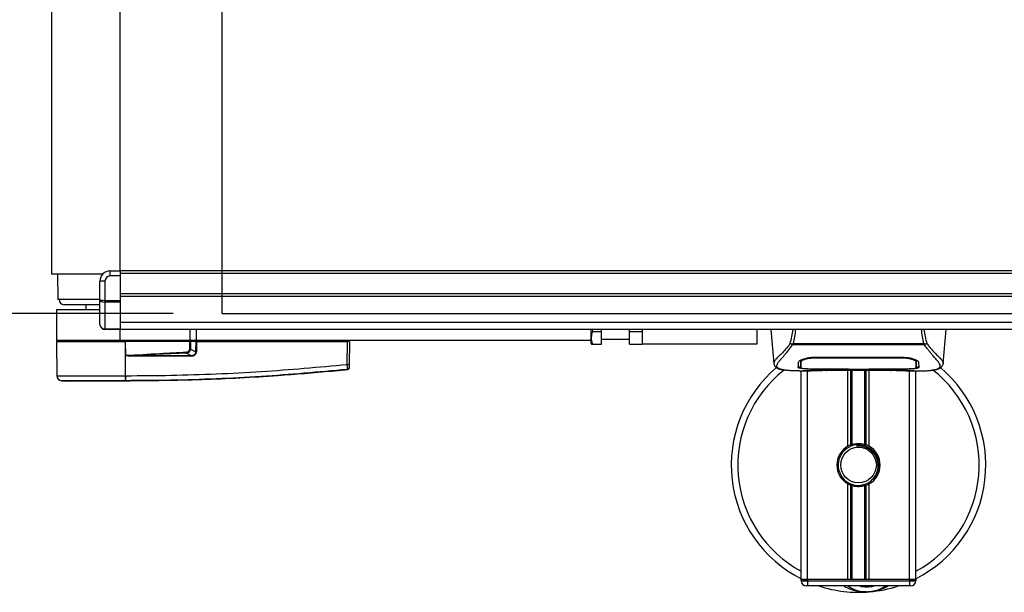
# Model space of a CAD drawing. Header units: millimetres. Extents: x 0 to 420, y 0 to 297.
# Tile 3 of 81: x 55 to 95, y 81 to 105. Entities that reach past the tile are written whole.
import ezdxf

# ---------------------------------------------------------------- set-up
doc = ezdxf.new("R2010")
doc.units = ezdxf.units.MM
doc.layers.add('QUOTE', color=174, linetype='Continuous')
doc.styles.add('SLDTEXTSTYLE3', font='TXT', dxfattribs={"width": 0.75})
doc.dimstyles.new('SLDDIMSTYLE0', dxfattribs={"dimtxt": 3, "dimasz": 3, "dimexe": 0, "dimexo": 0.0625, "dimgap": 0.75, "dimtad": 1, "dimlfac": 9.583032, "dimrnd": 1e-09, "dimzin": 12, "dimdsep": 46, "dimtxsty": 'SLDTEXTSTYLE3', "dimsah": 1, "dimcen": 0.09, "dimadec": 0, "dimazin": 3, "dimtfac": 1, "dimtdec": 3, "dimtofl": 0, "dimtmove": 0, "dimatfit": 3, "dimfxl": 0, "dimfrac": 2, "dimtolj": 1, "dimtzin": 12, "dimarcsym": 0})

# ---------------------------------------------------------------- blocks, each defined once
blk = doc.blocks.new('_D_3')
at = {"layer": 'QUOTE'}
for p, q in [((60.885, 116.741), (44.21, 116.741)), ((46.21, 92.636), (46.21, 116.741)), ((60.885, 92.636), (44.21, 92.636))]:
    blk.add_line(p, q, dxfattribs=at)
for points in [[(46.21, 116.741), (45.71, 113.741), (46.71, 113.741)], [(46.21, 92.636), (46.71, 95.636), (45.71, 95.636)]]:
    blk.add_solid(points, dxfattribs=at)
at = {"layer": 'QUOTE', "insert": (42.343, 101.364), "char_height": 3, "attachment_point": 1, "rotation": 90, "style": 'SLDTEXTSTYLE3'}
blk.add_mtext('231', dxfattribs=at)

msp = doc.modelspace()

# ---------------------------------------------------------------- linework, layer by layer
at = {"color": 7, "linetype": 'Continuous'}
for q in [(62.8845, 116.7414), (211.0631, 92.6363)]:
    msp.add_line((62.8845, 92.6363), q, dxfattribs=at)
at = {"color": 7, "linetype": 'Continuous', "lineweight": 25}
for p, q in [((55.893, 115.124), (55.893, 94.2538)), ((58.7105, 94.3883), (58.7105, 114.9894)), ((57.9861, 94.2538), (55.893, 94.2538)), ((56.1444, 94.2538), (56.1539, 93.2102)), ((58.2931, 94.1796), (58.2931, 94.3883)), ((58.2931, 94.3883), (58.7105, 94.3883)), ((58.7105, 94.1796), (58.2931, 94.1796)), ((215.2371, 94.3883), (58.7105, 94.3883)), ((58.7105, 94.3883), (58.7105, 94.284)), ((215.2371, 94.284), (58.7105, 94.284)), ((58.7105, 94.284), (58.7105, 93.4492)), ((58.7105, 94.1796), (58.7105, 93.1793)), ((58.0844, 93.9709), (57.8756, 93.9709)), ((57.8756, 93.2226), (57.8756, 93.9709)), ((58.0844, 93.9709), (58.0844, 93.1793)), ((215.2371, 93.4492), (58.7105, 93.4492)), ((215.2371, 93.3448), (58.7105, 93.3448)), ((57.8756, 93.2102), (56.1539, 93.2102)), ((57.8756, 93.0015), (56.4147, 93.0015)), ((57.3017, 93.0015), (57.3017, 92.7928)), ((57.8756, 92.197), (57.8756, 93.2226)), ((58.0844, 93.1793), (58.7105, 93.1793)), ((58.0844, 93.1056), (58.0844, 93.1793)), ((58.7105, 93.1056), (58.0844, 93.1056)), ((58.0844, 93.1056), (58.0844, 92.0188)), ((58.7105, 93.1793), (58.7105, 93.1056)), ((58.7105, 93.1056), (58.7105, 92.0188)), ((56.1017, 92.7928), (56.1017, 91.5406)), ((57.8652, 92.7928), (56.1017, 92.7928)), ((215.2371, 92.274), (58.7105, 92.274)), ((58.0844, 92.0188), (58.7105, 92.0188)), ((58.0844, 91.9883), (58.0844, 92.0188)), ((58.7105, 91.9883), (58.0844, 91.9883)), ((58.7105, 92.0188), (58.7105, 91.9883)), ((97.2311, 91.9883), (58.7105, 91.9883)), ((58.7105, 91.5406), (58.7105, 91.9883)), ((61.5801, 91.5406), (61.5801, 91.9883)), ((61.841, 91.5406), (61.841, 91.9883)), ((78.0154, 91.5406), (78.0154, 91.9883)), ((78.076, 91.9059), (78.0623, 91.9883)), ((78.076, 91.9059), (78.4328, 91.9059)), ((78.4328, 91.9059), (78.4328, 91.9883)), ((78.4328, 91.3841), (78.4328, 91.9059)), ((79.5807, 91.9059), (79.5807, 91.9883)), ((79.5807, 91.9059), (80.1024, 91.9059)), ((79.5807, 91.3841), (79.5807, 91.9059)), ((80.1024, 91.9883), (80.1024, 91.3841)), ((84.7982, 91.9883), (84.7982, 91.3841)), ((85.3767, 91.9883), (85.4986, 90.5949)), ((92.446, 90.5949), (92.5679, 91.9883)), ((58.7105, 91.5406), (56.1017, 91.5406)), ((56.1021, 91.4885), (56.1143, 90.0911)), ((56.1021, 91.4885), (58.9296, 91.4885)), ((56.1539, 91.5406), (56.1529, 91.4885)), ((61.5801, 91.5406), (58.7105, 91.5406)), ((58.9275, 91.4885), (58.9274, 91.5406)), ((58.9286, 90.091), (58.9296, 91.4885)), ((58.9296, 91.4885), (58.9301, 91.4885)), ((58.9351, 90.9148), (58.9301, 91.4885)), ((61.5753, 91.4885), (58.9301, 91.4885)), ((61.5589, 91.4885), (61.5586, 91.5406)), ((61.841, 91.5406), (61.5801, 91.5406)), ((61.8159, 91.4885), (61.5833, 91.4885)), ((61.7799, 91.4885), (61.7792, 91.5406)), ((61.8143, 91.0672), (61.8159, 91.4885)), ((61.8159, 91.4885), (61.8354, 91.4885)), ((61.8313, 91.4885), (61.8313, 91.5406)), ((61.8354, 91.4885), (61.8338, 91.0672)), ((61.8354, 91.4885), (68.0251, 91.4885)), ((78.0154, 91.5406), (61.841, 91.5406)), ((68.017, 90.5541), (68.0251, 91.4885)), ((68.0213, 91.4885), (68.0212, 91.5406)), ((68.1016, 91.4885), (68.0251, 91.4885)), ((68.0508, 91.4885), (68.0499, 91.5406)), ((68.1016, 91.4885), (68.0934, 90.5541)), ((78.0154, 91.4083), (78.0154, 91.5406)), ((78.0154, 91.4083), (78.0294, 91.3841)), ((78.076, 91.3841), (78.4328, 91.3841)), ((78.4328, 91.5928), (79.5807, 91.5928)), ((79.5807, 91.3841), (80.1024, 91.3841)), ((84.7982, 91.3841), (80.1024, 91.3841)), ((86.2615, 91.3563), (86.2516, 91.3829)), ((91.6817, 91.3563), (86.2615, 91.3563)), ((86.289, 91.4147), (91.6557, 91.4147)), ((91.6932, 91.3833), (91.6817, 91.3563)), ((58.9352, 90.909), (58.9351, 90.9148)), ((61.6047, 90.8965), (59.1559, 90.8965)), ((59.1572, 90.9234), (61.606, 90.9234)), ((61.606, 90.9234), (61.4226, 91.0188)), ((61.5942, 91.1817), (61.8143, 91.0672)), ((87.1461, 90.8491), (90.7984, 90.8491)), ((90.8103, 90.8088), (90.8113, 90.8482)), ((85.4984, 90.599), (85.5004, 90.595)), ((86.6052, 90.672), (86.6057, 90.5977)), ((86.6057, 90.5977), (86.6068, 90.4204)), ((86.6108, 90.6465), (86.609, 90.7175)), ((87.1474, 90.8089), (87.1471, 90.8089)), ((91.3388, 90.5945), (91.3389, 90.6082)), ((92.4462, 90.599), (92.4441, 90.595)), ((58.9286, 90.091), (58.9455, 90.091)), ((68.0172, 90.333), (68.0173, 90.333)), ((86.549, 90.2884), (87.0274, 90.2884)), ((86.6244, 81.7316), (86.6244, 90.2884)), ((86.7299, 90.2949), (86.7494, 90.297)), ((86.8853, 81.7316), (86.8853, 90.2884)), ((87.1461, 90.3715), (87.1461, 90.3632)), ((88.5027, 90.3632), (87.1461, 90.3632)), ((87.4065, 90.3167), (90.5381, 90.3167)), ((87.4066, 90.3167), (90.538, 90.3167)), ((88.5027, 90.3632), (88.5027, 90.3717)), ((88.5027, 90.3442), (88.5027, 90.3632)), ((89.4419, 90.3442), (88.5027, 90.3442)), ((88.5392, 87.2015), (88.5392, 90.3167)), ((88.555, 90.3717), (88.555, 90.3518)), ((88.555, 90.3518), (88.555, 90.3717)), ((88.555, 90.3518), (89.3898, 90.3518)), ((88.6523, 87.2547), (88.6523, 90.3167)), ((88.7122, 87.2754), (88.7122, 90.3167)), ((89.2323, 87.2754), (89.2323, 90.3167)), ((89.2922, 87.2547), (89.2922, 90.3167)), ((89.3898, 90.3717), (90.8156, 90.3715)), ((89.3898, 90.3717), (89.3898, 90.3518)), ((89.4053, 87.2015), (89.4053, 90.3167)), ((89.4419, 90.3632), (89.4419, 90.3717)), ((89.4419, 90.3442), (89.4419, 90.3632)), ((90.7984, 90.3632), (89.4419, 90.3632)), ((90.7984, 90.3715), (90.7984, 90.3632)), ((90.908, 90.2884), (91.3952, 90.2884)), ((91.0593, 81.7316), (91.0593, 90.2884)), ((91.3202, 81.7316), (91.3202, 90.2884)), ((56.3009, 89.8854), (56.4824, 89.871)), ((58.9284, 89.871), (58.9283, 89.871)), ((88.8999, 87.2591), (88.9056, 87.1932)), ((88.5392, 81.7316), (88.5392, 85.6533)), ((88.6523, 81.7316), (88.6523, 85.6002)), ((88.7122, 81.7316), (88.7122, 85.5794)), ((89.2323, 81.7316), (89.2323, 85.5794)), ((89.2922, 81.7316), (89.2922, 85.6002)), ((89.4053, 81.7316), (89.4053, 85.6533)), ((86.6244, 81.6795), (86.6244, 81.7316)), ((86.6244, 81.7316), (86.8853, 81.7316)), ((86.8853, 81.7316), (86.6244, 81.7316)), ((86.6244, 81.6795), (86.8853, 81.6795)), ((91.0593, 81.7316), (86.8853, 81.7316)), ((86.8853, 81.7316), (86.8853, 81.6795)), ((88.5392, 81.7316), (86.8853, 81.7316)), ((86.8853, 81.6795), (91.0593, 81.6795)), ((86.8853, 81.6795), (86.8853, 81.4707)), ((91.0593, 81.7316), (89.4053, 81.7316)), ((91.0593, 81.6795), (91.0593, 81.7316)), ((91.0593, 81.7316), (91.3202, 81.7316)), ((91.3202, 81.7316), (91.0593, 81.7316)), ((91.0593, 81.6795), (91.3202, 81.6795)), ((91.0593, 81.6795), (91.0593, 81.4707)), ((91.3202, 81.7316), (91.3202, 81.6795)), ((86.8853, 81.4707), (86.8331, 81.4707)), ((91.0593, 81.4707), (86.8853, 81.4707)), ((91.1115, 81.4707), (91.0593, 81.4707))]:
    msp.add_line(p, q, dxfattribs=at)
at = {"color": 7, "linetype": 'Continuous', "lineweight": 25, "flags": 128}
for points in [[(59.1572, 90.9234), (59.0328, 90.9186), (58.9351, 90.9148)], [(87.1343, 90.8088), (87.1461, 90.8089), (87.1471, 90.8089)], [(87.1289, 90.3715), (87.8189, 90.3716), (88.555, 90.3717)]]:
    msp.add_lwpolyline(points, dxfattribs=at)
at = {"color": 7, "linetype": 'Continuous', "lineweight": 25}
msp.add_circle((88.9723, 86.4274), 0.7305, dxfattribs=at)
for centre, radius, start, end in [((58.2931, 93.9709), 0.4174, 90, 180), ((58.2931, 93.9709), 0.2087, 90, 180), ((56.4147, 93.2102), 0.2087, 180, 270), ((58.0844, 92.197), 0.2087, 180, 270), ((59.372, 90.8993), 0.2162, 173.58566, 180.74759), ((133.4968, 94.5022), 72.1583, 182.731259, 182.766996), ((61.8209, 90.8993), 0.2162, 173.58566, 180.74759), ((61.824, 88.4094), 2.6578, 89.78976, 90.21024), ((68.0552, 92.8643), 2.3105, 269.0519, 270.9481), ((68.0092, 90.4318), 0.0832, 276.10419, 359.38414), ((88.9723, 86.4274), 5.2176, 130.04684, 243.25632), ((88.9723, 86.4274), 5.2176, 296.74368, 49.98477), ((56.323, 90.0929), 0.2087, 180.50001, 263.92313), ((58.1446, 90.0475), 0.7852, 348.08174, 3.18007), ((58.1616, 90.0469), 0.7851, 348.12017, 3.21901), ((88.9723, 86.4274), 4.9486, 128.04707, 241.67591), ((88.9723, 86.4274), 4.9486, 298.32409, 52.13734), ((54.6965, 90.3679), 4.2609, 353.30319, 353.49661), ((88.9723, 86.4274), 0.887, 119.22466, 240.77534), ((88.9723, 86.4274), 0.8348, 94.97424, 274.97424), ((88.9723, 86.4274), 0.887, 111.14341, 119.22466), ((88.9723, 86.4274), 0.887, 60.77534, 68.85659), ((88.9723, 86.4274), 0.887, 299.22466, 60.77534), ((88.9723, 86.4274), 0.887, 240.77534, 248.85659), ((88.9723, 86.4274), 0.887, 291.14341, 299.22466), ((86.8331, 81.6795), 0.2087, 180, 270), ((91.1115, 81.6795), 0.2087, 270, 0), ((88.9723, 86.4274), 5.2176, 251.80513, 274.97424), ((89.3071, 82.581), 1.3566, 234.9261, 305.0739), ((89.3071, 82.581), 1.1479, 255.28779, 284.71221), ((88.9723, 86.4274), 5.2176, 274.97424, 288.19487)]:
    msp.add_arc(centre, radius, start, end, dxfattribs=at)
for centre, major_axis, ratio, start_param, end_param in [((58.0844, 93.2226), (0.2087, 0), 0.2071068, 3.1415927, 4.712389), ((58.0844, 93.2226), (0.2087, 0), 0.5606602, 3.1415927, 4.712389), ((58.0844, 92.197), (0.2087, 0), 0.8535534, 3.1415927, 4.712389), ((61.3361, 91.2405), (0.2087, -0.1103), 0.6630178, 5.4406432, 6.6175301), ((61.3361, 91.2409), (0.2391, -0.1272), 0.7705823, 5.4427315, 6.6196183), ((61.4635, 91.1736), (0.3548, -0.1745), 0.6067254, 5.3935984, 6.5704852), ((61.4661, 91.1733), (0.3357, -0.1662), 0.5569608, 5.3948111, 6.5716979)]:
    msp.add_ellipse(centre, major_axis=major_axis, ratio=ratio, start_param=start_param, end_param=end_param, dxfattribs=at)
for points, knots in [([(78.076, 91.3841), (78.0517, 91.4773), (78.0062, 91.6517), (78.0538, 91.8251), (78.076, 91.9059)], [0, 0, 0, 0, 0.5347163, 1, 1, 1, 1]), ([(86.17, 91.4103), (86.1964, 91.5043), (86.2484, 91.6895), (86.2804, 91.8896), (86.2961, 91.9883)], [0, 0, 0, 0, 0.507285, 1, 1, 1, 1]), ([(86.389, 91.9883), (86.378, 91.8886), (86.3561, 91.6907), (86.3113, 91.5063), (86.289, 91.4147)], [0, 0, 0, 0, 0.5034506, 1, 1, 1, 1]), ([(91.6557, 91.4147), (91.6348, 91.5073), (91.5931, 91.6921), (91.5616, 91.8869), (91.5571, 91.9878), (91.5571, 91.9883)], [0, 0, 0, 0, 0.4999246, 0.9977533, 1, 1, 1, 1]), ([(91.6473, 91.9883), (91.6629, 91.89), (91.6948, 91.6895), (91.7476, 91.5046), (91.7745, 91.4103)], [0, 0, 0, 0, 0.4902557, 1, 1, 1, 1]), ([(61.5573, 91.1817), (61.5589, 91.239), (61.5617, 91.3414), (61.5711, 91.4435), (61.5753, 91.4885)], [0, 0, 0, 0, 0.55939227, 1, 1, 1, 1]), ([(61.5833, 91.4885), (61.5826, 91.4885), (61.5809, 91.4885), (61.578, 91.4885), (61.576, 91.4885), (61.5753, 91.4885)], [0, 0, 0, 0, 0.3193957, 0.7481913, 1, 1, 1, 1]), ([(61.5833, 91.4885), (61.5866, 91.4312), (61.5926, 91.3292), (61.5937, 91.2267), (61.5942, 91.1817)], [0, 0, 0, 0, 0.560586, 1, 1, 1, 1]), ([(78.039, 91.3841), (78.036, 91.3841), (78.0246, 91.3841), (78.0541, 91.3841), (78.076, 91.3841)], [0, 0, 0, 0, 0.2580171, 1, 1, 1, 1]), ([(86.1699, 91.4104), (86.1387, 91.369), (86.0443, 91.2436), (85.8888, 91.0709), (85.7264, 90.907), (85.6026, 90.7847), (85.5139, 90.6777), (85.504, 90.6276), (85.4984, 90.599)], [0, 0, 0, 0, 0.0842305, 0.25507317, 0.42671503, 0.59795609, 0.7705982, 1, 1, 1, 1]), ([(85.8664, 90.334), (85.8567, 90.336), (85.8361, 90.3404), (85.8067, 90.3478), (85.7785, 90.356), (85.7318, 90.3719), (85.677, 90.3985), (85.6302, 90.4448), (85.6175, 90.5036), (85.6428, 90.5803), (85.7134, 90.679), (85.8273, 90.8077), (85.9817, 90.9801), (86.1172, 91.1489), (86.2113, 91.2805), (86.2451, 91.3316), (86.2615, 91.3563)], [0, 0, 0, 0, 0.0296941, 0.0630559, 0.0949277, 0.1253152, 0.2320581, 0.329603, 0.4332765, 0.5320247, 0.6307679, 0.7350702, 0.8379322, 0.9413758, 0.9716506, 1, 1, 1, 1]), ([(86.2515, 91.3829), (86.2508, 91.383), (86.2397, 91.3841), (86.2187, 91.3884), (86.1911, 91.3983), (86.177, 91.4063), (86.17, 91.4103)], [0, 0, 0, 0, 0.0200108, 0.3469957, 0.676674, 1, 1, 1, 1]), ([(86.2513, 91.3832), (86.2633, 91.3935), (86.2756, 91.4041), (86.2887, 91.4145), (86.289, 91.4147)], [0, 0, 0, 0, 0.9812431, 1, 1, 1, 1]), ([(91.6557, 91.4147), (91.656, 91.4145), (91.6696, 91.4048), (91.6815, 91.3939), (91.6932, 91.3833)], [0, 0, 0, 0, 0.0189016, 1, 1, 1, 1]), ([(92.0705, 90.3328), (92.0909, 90.337), (92.1346, 90.346), (92.2129, 90.3705), (92.2904, 90.411), (92.3315, 90.4807), (92.3125, 90.5571), (92.2674, 90.6285), (92.2271, 90.681), (92.1753, 90.7424), (92.114, 90.8112), (92.0416, 90.8917), (91.9615, 90.9841), (91.8744, 91.0916), (91.7801, 91.2126), (91.7162, 91.306), (91.6817, 91.3563)], [0, 0, 0, 0, 0.0615701, 0.1315117, 0.2707194, 0.403375, 0.5351063, 0.583281, 0.633159, 0.684429, 0.7367584, 0.7838478, 0.8389322, 0.8915733, 0.9416873, 1, 1, 1, 1]), ([(91.7745, 91.4103), (91.7675, 91.4063), (91.7534, 91.3983), (91.7259, 91.3884), (91.7049, 91.3842), (91.6938, 91.383), (91.6932, 91.3829)], [0, 0, 0, 0, 0.3236146, 0.6535901, 0.9808697, 1, 1, 1, 1]), ([(91.7746, 91.4105), (91.8058, 91.369), (91.9002, 91.2436), (92.0558, 91.0709), (92.2181, 90.907), (92.342, 90.7847), (92.4306, 90.6777), (92.4405, 90.6276), (92.4462, 90.599)], [0, 0, 0, 0, 0.0842472, 0.2550867, 0.4267255, 0.5979634, 0.7706024, 1, 1, 1, 1]), ([(58.9351, 90.9148), (59.3989, 90.9458), (60.227, 91.0011), (61.0558, 91.0446), (61.4204, 91.0638)], [0, 0, 0, 0, 0.5600269, 1, 1, 1, 1]), ([(59.1559, 90.8965), (59.1345, 90.8967), (59.0714, 90.8973), (58.9971, 90.8971), (58.9455, 90.907), (58.9352, 90.909)], [0, 0, 0, 0, 0.2892673, 0.8568296, 1, 1, 1, 1]), ([(61.4226, 91.0188), (60.9998, 90.9997), (60.2447, 90.9656), (59.4895, 90.9363), (59.1572, 90.9234)], [0, 0, 0, 0, 0.5599741, 1, 1, 1, 1]), ([(61.5942, 91.1817), (61.588, 91.1816), (61.5771, 91.1816), (61.5633, 91.1816), (61.5573, 91.1817)], [0, 0, 0, 0, 0.56, 1, 1, 1, 1]), ([(86.5096, 90.6379), (86.5177, 90.6578), (86.5338, 90.6977), (86.6519, 90.7625), (86.8237, 90.8176), (87.0016, 90.8459), (87.1109, 90.8483), (87.1461, 90.8491)], [0, 0, 0, 0, 0.2254673, 0.4508536, 0.6773692, 0.8959117, 1, 1, 1, 1]), ([(87.1327, 90.8691), (87.1328, 90.8686), (87.1333, 90.8485), (87.1338, 90.8284), (87.1343, 90.8088)], [0, 0, 0, 0, 0.0234279, 1, 1, 1, 1]), ([(90.8103, 90.8088), (90.8063, 90.8088), (90.3888, 90.8101), (89.1678, 90.8086), (87.9508, 90.8088), (87.1474, 90.8089)], [0, 0, 0, 0, 0.0032392, 0.3420114, 1, 1, 1, 1]), ([(90.7984, 90.8491), (90.8662, 90.8463), (91.0015, 90.8406), (91.1839, 90.7998), (91.3295, 90.7452), (91.419, 90.6874), (91.4301, 90.653), (91.435, 90.6379)], [0, 0, 0, 0, 0.1991311, 0.3979316, 0.6058895, 0.8273797, 1, 1, 1, 1]), ([(58.9455, 90.091), (59.5623, 90.0949), (60.7957, 90.1025), (62.6454, 90.1629), (65.0548, 90.284), (66.8432, 90.4471), (68.017, 90.5541)], [0, 0, 0, 0, 0.2036202, 0.4072406, 0.6109477, 1, 1, 1, 1]), ([(68.018, 90.349), (68.0186, 90.3536), (68.0198, 90.3628), (68.0202, 90.4044), (68.0196, 90.4611), (68.0183, 90.5144), (68.0173, 90.5458), (68.017, 90.5541)], [0, 0, 0, 0, 0.2296881, 0.4595969, 0.6887793, 0.9180889, 1, 1, 1, 1]), ([(68.0922, 90.4153), (68.0921, 90.4124), (68.0916, 90.4), (68.0852, 90.3786), (68.0684, 90.3555), (68.045, 90.3386), (68.0265, 90.3349), (68.0173, 90.333)], [0, 0, 0, 0, 0.0716067, 0.3068114, 0.5378745, 0.7689372, 1, 1, 1, 1]), ([(68.0924, 90.4309), (68.0923, 90.4248), (68.0922, 90.4167), (68.0922, 90.4156), (68.0922, 90.4153)], [0, 0, 0, 0, 0.7365741, 1, 1, 1, 1]), ([(68.0934, 90.5541), (68.0934, 90.5491), (68.0932, 90.5302), (68.093, 90.4981), (68.0927, 90.464), (68.0924, 90.439), (68.0924, 90.4336), (68.0924, 90.4309)], [0, 0, 0, 0, 0.0821077, 0.3116546, 0.5407071, 0.7703697, 1, 1, 1, 1]), ([(85.4986, 90.5943), (85.5012, 90.5789), (85.5055, 90.5522), (85.5174, 90.524), (85.5289, 90.5033), (85.5324, 90.4975), (85.5351, 90.4931), (85.5364, 90.4911), (85.5374, 90.4897), (85.5382, 90.4883), (85.5394, 90.4866), (85.5433, 90.4813), (85.5448, 90.4801), (85.5483, 90.4771), (85.5508, 90.4752), (85.5532, 90.4733), (85.5542, 90.4725), (85.555, 90.4718), (85.5556, 90.4712), (85.5563, 90.4707), (85.5572, 90.4698), (85.5588, 90.4684), (85.5609, 90.4665), (85.5658, 90.4618), (85.5727, 90.4548), (85.5836, 90.4442), (85.5987, 90.4309), (85.6203, 90.4146), (85.6512, 90.3961), (85.702, 90.3731), (85.7602, 90.353), (85.8103, 90.3435), (85.8276, 90.3402)], [0, 0, 0, 0, 0.1089515, 0.188364, 0.2001573, 0.2079786, 0.2104569, 0.211429, 0.2123171, 0.2132332, 0.2142876, 0.2170951, 0.237184, 0.2493495, 0.2561629, 0.2574491, 0.2584675, 0.2589186, 0.2593681, 0.2598525, 0.2604052, 0.2618126, 0.2649232, 0.2694802, 0.2901573, 0.3257637, 0.3793104, 0.4537257, 0.5518018, 0.6762631, 0.8881219, 1, 1, 1, 1]), ([(86.5039, 90.4216), (86.5043, 90.434), (86.5051, 90.4652), (86.5068, 90.5298), (86.5086, 90.6018), (86.5096, 90.6379)], [0, 0, 0, 0, 0.249392, 0.6241438, 1, 1, 1, 1]), ([(87.1461, 90.3632), (87.0741, 90.3637), (86.93, 90.3647), (86.7379, 90.373), (86.5927, 90.3864), (86.5148, 90.4033), (86.5071, 90.4163), (86.5039, 90.4216)], [0, 0, 0, 0, 0.2134118, 0.4268173, 0.6404853, 0.8545743, 1, 1, 1, 1]), ([(86.5044, 90.4741), (86.5078, 90.466), (86.5123, 90.4553), (86.5632, 90.4478), (86.5762, 90.4459)], [0, 0, 0, 0, 0.7429698, 1, 1, 1, 1]), ([(86.6611, 90.7609), (86.6439, 90.751), (86.603, 90.7274), (86.5985, 90.7048), (86.5959, 90.6917)], [0, 0, 0, 0, 0.419009, 1, 1, 1, 1]), ([(86.6046, 90.7294), (86.6048, 90.7124), (86.6053, 90.6706), (86.6055, 90.6315), (86.6056, 90.6083)], [0, 0, 0, 0, 0.40550496, 1, 1, 1, 1]), ([(86.6057, 90.5977), (86.6058, 90.595), (86.6059, 90.5657), (86.6063, 90.5066), (86.6066, 90.4502), (86.6068, 90.4205)], [0, 0, 0, 0, 0.0448044, 0.4976401, 1, 1, 1, 1]), ([(86.6068, 90.4205), (86.6068, 90.4209), (86.6072, 90.4431), (86.6079, 90.4841), (86.6092, 90.5596), (86.6102, 90.6124), (86.6107, 90.6437), (86.6108, 90.6465)], [0, 0, 0, 0, 0.0075194, 0.4566651, 0.7153557, 0.9745252, 1, 1, 1, 1]), ([(86.6068, 90.4205), (86.6125, 90.4142), (86.6239, 90.4016), (86.7144, 90.3871), (86.8477, 90.3771), (86.9945, 90.3722), (87.091, 90.3717), (87.1289, 90.3715)], [0, 0, 0, 0, 0.2161227, 0.4322836, 0.6474825, 0.8614599, 1, 1, 1, 1]), ([(87.1343, 90.8088), (87.0757, 90.8066), (86.9586, 90.8021), (86.8025, 90.7699), (86.6845, 90.7265), (86.6206, 90.6827), (86.6136, 90.657), (86.6108, 90.6465)], [0, 0, 0, 0, 0.2128654, 0.4257218, 0.6387225, 0.8523499, 1, 1, 1, 1]), ([(91.4406, 90.4216), (91.4337, 90.4138), (91.4199, 90.3984), (91.3093, 90.3813), (91.1461, 90.3697), (90.9653, 90.364), (90.8459, 90.3634), (90.7984, 90.3632)], [0, 0, 0, 0, 0.2152168, 0.4304623, 0.6450993, 0.8590403, 1, 1, 1, 1]), ([(91.3338, 90.6465), (91.3278, 90.6622), (91.3157, 90.6937), (91.2241, 90.7427), (91.0898, 90.783), (90.9433, 90.8054), (90.8475, 90.8079), (90.8103, 90.8088)], [0, 0, 0, 0, 0.2177322, 0.4355788, 0.6507548, 0.8640725, 1, 1, 1, 1]), ([(90.8156, 90.3715), (90.8741, 90.3719), (90.991, 90.3728), (91.1469, 90.38), (91.265, 90.3915), (91.3286, 90.4055), (91.3351, 90.4162), (91.3377, 90.4205)], [0, 0, 0, 0, 0.212876, 0.4257362, 0.6390345, 0.8533124, 1, 1, 1, 1]), ([(91.3487, 90.6917), (91.3463, 90.7091), (91.3436, 90.7292), (91.305, 90.7495), (91.2999, 90.7522)], [0, 0, 0, 0, 0.8680111, 1, 1, 1, 1]), ([(91.336, 90.7336), (91.3357, 90.7235), (91.335, 90.6945), (91.3343, 90.6655), (91.3338, 90.6465)], [0, 0, 0, 0, 0.3458763, 1, 1, 1, 1]), ([(91.3338, 90.6465), (91.3339, 90.6437), (91.3347, 90.5918), (91.3359, 90.5268), (91.337, 90.4624), (91.3375, 90.4339), (91.3377, 90.4209), (91.3377, 90.4205)], [0, 0, 0, 0, 0.0254662, 0.4713629, 0.7317873, 0.9924644, 1, 1, 1, 1]), ([(91.3377, 90.4204), (91.3377, 90.4209), (91.3381, 90.4789), (91.3385, 90.5369), (91.3389, 90.5945)], [0, 0, 0, 0, 0.00827271, 1, 1, 1, 1]), ([(91.3377, 90.4205), (91.3381, 90.4758), (91.3384, 90.5337), (91.3388, 90.5917), (91.3388, 90.5945)], [0, 0, 0, 0, 0.9526401, 1, 1, 1, 1]), ([(91.3389, 90.6082), (91.3391, 90.6312), (91.3393, 90.6709), (91.3398, 90.7133), (91.34, 90.731)], [0, 0, 0, 0, 0.5816412, 1, 1, 1, 1]), ([(91.3689, 90.446), (91.3905, 90.45), (91.4341, 90.458), (91.4381, 90.4687), (91.4402, 90.4741)], [0, 0, 0, 0, 0.4963133, 1, 1, 1, 1]), ([(91.435, 90.6379), (91.4362, 90.5913), (91.438, 90.5212), (91.4396, 90.4591), (91.4403, 90.4341), (91.4406, 90.4216)], [0, 0, 0, 0, 0.4985836, 0.7491897, 1, 1, 1, 1]), ([(92.1056, 90.3378), (92.1268, 90.3418), (92.1808, 90.352), (92.2426, 90.373), (92.2934, 90.3961), (92.3242, 90.4146), (92.3459, 90.4308), (92.361, 90.4442), (92.3718, 90.4548), (92.379, 90.462), (92.3839, 90.4667), (92.3861, 90.4687), (92.3873, 90.4698), (92.3883, 90.4707), (92.3889, 90.4712), (92.3895, 90.4718), (92.3904, 90.4725), (92.3914, 90.4733), (92.393, 90.4746), (92.3947, 90.4759), (92.3968, 90.4776), (92.3998, 90.4802), (92.4013, 90.4813), (92.4051, 90.4866), (92.4063, 90.4884), (92.4072, 90.4897), (92.4081, 90.4911), (92.4095, 90.4931), (92.4122, 90.4975), (92.4156, 90.5033), (92.4271, 90.524), (92.4391, 90.5522), (92.4434, 90.5789), (92.4459, 90.5943)], [0, 0, 0, 0, 0.1334619, 0.3401696, 0.4616095, 0.5573078, 0.6299224, 0.6821773, 0.716929, 0.7371149, 0.7427217, 0.7446041, 0.7459796, 0.7465198, 0.7469929, 0.7474317, 0.7478715, 0.7488637, 0.7501165, 0.7539733, 0.7590859, 0.7686263, 0.7882109, 0.7909476, 0.7919756, 0.7928691, 0.7937356, 0.7946844, 0.7971036, 0.8047367, 0.8162438, 0.8937167, 1, 1, 1, 1]), ([(56.1143, 90.0911), (56.1213, 90.0911), (56.1353, 90.091), (56.2485, 90.091), (56.4276, 90.0911), (56.671, 90.091), (56.9744, 90.091), (57.3242, 90.0912), (57.7167, 90.091), (58.121, 90.091), (58.5304, 90.0911), (58.7948, 90.091), (58.9286, 90.091)], [0, 0, 0, 0, 0.100465, 0.2038434, 0.3043094, 0.4076889, 0.5081552, 0.611535, 0.7120023, 0.8153833, 0.9066108, 1, 1, 1, 1]), ([(68.0172, 90.333), (67.9822, 90.3294), (67.7658, 90.3075), (66.8166, 90.2148), (64.8664, 90.0555), (62.0527, 89.9024), (59.9703, 89.8815), (58.9284, 89.871)], [0, 0, 0, 0, 0.0117013, 0.0722088, 0.3141935, 0.6568871, 1, 1, 1, 1]), ([(68.018, 90.349), (66.8429, 90.2418), (65.0519, 90.0783), (62.6386, 89.9581), (60.7839, 89.8944), (59.5494, 89.8944), (58.9299, 89.8853), (58.9299, 89.8853)], [0, 0, 0, 0, 0.3887669, 0.5925279, 0.7962893, 0.9999993, 1, 1, 1, 1]), ([(68.0173, 90.333), (68.0173, 90.3333), (68.0176, 90.3344), (68.0178, 90.3428), (68.018, 90.349)], [0, 0, 0, 0, 0.26388418, 1, 1, 1, 1]), ([(86.549, 90.2885), (86.5389, 90.2885), (86.4807, 90.2883), (86.3568, 90.2895), (86.2226, 90.2943), (86.1231, 90.301), (86.0729, 90.3052), (86.0256, 90.3099), (85.9847, 90.3147), (85.9444, 90.3201), (85.9087, 90.3259), (85.8815, 90.3307), (85.8681, 90.3336), (85.8664, 90.334)], [0, 0, 0, 0, 0.048815, 0.2789226, 0.5451553, 0.6271738, 0.6983433, 0.7585814, 0.8284044, 0.87365, 0.9338927, 0.9917822, 1, 1, 1, 1]), ([(86.7299, 90.2949), (86.7221, 90.2955), (86.6976, 90.2971), (86.6976, 90.2998), (86.7419, 90.3022), (86.7532, 90.3028)], [0, 0, 0, 0, 0.2554048, 0.808946, 1, 1, 1, 1]), ([(86.7263, 90.3008), (86.7263, 90.3008), (86.7247, 90.3005), (86.7319, 90.3016), (86.7456, 90.3025), (86.7532, 90.303)], [0, 0, 0, 0, 0.0062608, 0.4432751, 1, 1, 1, 1]), ([(87.6388, 90.3089), (87.5692, 90.3035), (87.4534, 90.2945), (87.1936, 90.2886), (86.9592, 90.2854), (86.7681, 90.2933), (86.7299, 90.2949)], [0, 0, 0, 0, 0.3014378, 0.5009532, 0.9001401, 1, 1, 1, 1]), ([(86.7532, 90.3028), (86.7703, 90.304), (86.8133, 90.3069), (86.9623, 90.3117), (87.1698, 90.3159), (87.3277, 90.3165), (87.4066, 90.3167)], [0, 0, 0, 0, 0.179813, 0.4537832, 0.7270037, 1, 1, 1, 1]), ([(87.6388, 90.3089), (87.6456, 90.3093), (87.659, 90.3099), (87.6717, 90.3144), (87.6779, 90.3167)], [0, 0, 0, 0, 0.5047656, 1, 1, 1, 1]), ([(90.2666, 90.3167), (90.2729, 90.3144), (90.2855, 90.3099), (90.299, 90.3093), (90.3058, 90.3089)], [0, 0, 0, 0, 0.4952474, 1, 1, 1, 1]), ([(91.2147, 90.2949), (91.1019, 90.2919), (90.9144, 90.2869), (90.628, 90.2905), (90.4385, 90.297), (90.3279, 90.3069), (90.3058, 90.3089)], [0, 0, 0, 0, 0.3015218, 0.5010473, 0.9002301, 1, 1, 1, 1]), ([(90.538, 90.3167), (90.5839, 90.3166), (90.6799, 90.3164), (90.8203, 90.3147), (90.9523, 90.3121), (91.0618, 90.309), (91.1294, 90.3065), (91.1497, 90.3053), (91.1515, 90.3052)], [0, 0, 0, 0, 0.1818971, 0.3806132, 0.5809385, 0.7803573, 0.9796755, 1, 1, 1, 1]), ([(90.538, 90.3167), (90.5733, 90.3167), (90.6873, 90.3165), (90.8741, 90.3141), (91.0647, 90.3093), (91.1944, 90.3037), (91.2553, 90.2985), (91.2282, 90.2961), (91.2147, 90.2949)], [0, 0, 0, 0, 0.0821547, 0.26514, 0.4486711, 0.632499, 0.8163009, 1, 1, 1, 1]), ([(91.1515, 90.3052), (91.17, 90.3043), (91.1997, 90.3028), (91.2187, 90.3007), (91.2168, 90.3011), (91.2163, 90.3012)], [0, 0, 0, 0, 0.5506016, 0.8850153, 1, 1, 1, 1]), ([(91.1747, 90.3039), (91.1753, 90.3036), (91.1816, 90.3), (91.1951, 90.2964), (91.2082, 90.2954), (91.2147, 90.2949)], [0, 0, 0, 0, 0.0444331, 0.5222165, 1, 1, 1, 1]), ([(91.3952, 90.2885), (91.4007, 90.2885), (91.421, 90.2883), (91.4605, 90.2886), (91.5087, 90.2889), (91.5567, 90.2896), (91.6042, 90.2906), (91.6541, 90.2921), (91.7083, 90.2942), (91.7743, 90.2977), (91.8444, 90.3027), (91.9169, 90.3095), (91.9867, 90.3181), (92.0383, 90.3256), (92.0654, 90.3317), (92.0705, 90.3328)], [0, 0, 0, 0, 0.02762691, 0.10239616, 0.17945658, 0.24994161, 0.31702439, 0.38965422, 0.46782264, 0.55148696, 0.67182448, 0.76737343, 0.86398611, 0.97427426, 1, 1, 1, 1]), ([(58.9129, 89.8853), (58.7902, 89.8853), (58.5448, 89.8854), (58.1666, 89.8853), (57.7901, 89.8853), (57.4269, 89.8854), (57.101, 89.8853), (56.8198, 89.8853), (56.5931, 89.8854), (56.4266, 89.8853), (56.3212, 89.8854), (56.3077, 89.8854), (56.3009, 89.8854)], [0, 0, 0, 0, 0.09230362, 0.18460708, 0.28653845, 0.3884688, 0.49039805, 0.59232883, 0.69424704, 0.79616636, 0.8980845, 1, 1, 1, 1]), ([(58.9283, 89.871), (58.7734, 89.871), (58.463, 89.871), (58.0059, 89.871), (57.581, 89.871), (57.2032, 89.871), (56.892, 89.871), (56.6598, 89.871), (56.5098, 89.871), (56.4915, 89.871), (56.4824, 89.871)], [0, 0, 0, 0, 0.1248804, 0.2501396, 0.3746494, 0.4998125, 0.6247642, 0.7495577, 0.8749238, 1, 1, 1, 1]), ([(58.9299, 89.8853), (58.9299, 89.8853), (58.9242, 89.8853), (58.9186, 89.8853), (58.9129, 89.8853)], [0, 0, 0, 0, 0.0003655, 1, 1, 1, 1]), ([(88.6523, 87.2547), (88.6545, 87.2555), (88.661, 87.258), (88.6747, 87.2631), (88.6928, 87.2693), (88.7057, 87.2734), (88.7118, 87.2753), (88.7122, 87.2754)], [0, 0, 0, 0, 0.1327918, 0.4032892, 0.687946, 0.9762421, 1, 1, 1, 1]), ([(88.7122, 87.2754), (88.7369, 87.2823), (88.8206, 87.3057), (88.974, 87.3208), (89.1281, 87.3043), (89.2053, 87.2829), (89.2323, 87.2754)], [0, 0, 0, 0, 0.1531623, 0.5206118, 0.8327639, 1, 1, 1, 1]), ([(88.8999, 87.2591), (89.0055, 87.2567), (89.2197, 87.2517), (89.5061, 87.0942), (89.7156, 86.85), (89.8209, 86.5421), (89.7989, 86.2232), (89.6975, 85.97), (89.5793, 85.8699), (89.5401, 85.8368)], [0, 0, 0, 0, 0.1532567, 0.3107756, 0.4622177, 0.6175597, 0.7743655, 0.9251844, 1, 1, 1, 1]), ([(89.0447, 85.5958), (89.1358, 85.615), (89.3179, 85.6533), (89.5474, 85.8216), (89.711, 86.0499), (89.7876, 86.3196), (89.769, 86.5962), (89.6611, 86.8487), (89.4764, 87.0494), (89.2374, 87.174), (89.0375, 87.2044), (88.9281, 87.1951), (88.9056, 87.1932)], [0, 0, 0, 0, 0.110299, 0.220598, 0.3308969, 0.4412694, 0.5489386, 0.6562871, 0.7636969, 0.8686492, 0.9730473, 1, 1, 1, 1]), ([(89.2323, 87.2754), (89.2354, 87.2745), (89.2441, 87.2718), (89.2597, 87.2666), (89.2777, 87.2603), (89.2874, 87.2566), (89.2922, 87.2547)], [0, 0, 0, 0, 0.1555726, 0.4297838, 0.7145238, 1, 1, 1, 1]), ([(88.7122, 85.5794), (88.7109, 85.5798), (88.7042, 85.5819), (88.6908, 85.5862), (88.6728, 85.5925), (88.6599, 85.5973), (88.6538, 85.5996), (88.6523, 85.6002)], [0, 0, 0, 0, 0.0676886, 0.3379952, 0.6196133, 0.9079639, 1, 1, 1, 1]), ([(89.2323, 85.5794), (89.1797, 85.5661), (89.0727, 85.5391), (88.895, 85.5384), (88.7759, 85.5605), (88.72, 85.5771), (88.7122, 85.5794)], [0, 0, 0, 0, 0.3176316, 0.645872, 0.9510876, 1, 1, 1, 1]), ([(89.2922, 85.6002), (89.2913, 85.5998), (89.2862, 85.5979), (89.2749, 85.5936), (89.2572, 85.5874), (89.2424, 85.5825), (89.2345, 85.5801), (89.2323, 85.5794)], [0, 0, 0, 0, 0.0570461, 0.3223495, 0.6036753, 0.8921403, 1, 1, 1, 1]), ([(89.2814, 81.2291), (89.2256, 81.2276), (89.0182, 81.2222), (88.7389, 81.2915), (88.4898, 81.3902), (88.3925, 81.4508), (88.3604, 81.4707)], [0, 0, 0, 0, 0.17638047, 0.65495508, 0.88614908, 1, 1, 1, 1]), ([(89.4247, 81.2295), (89.4238, 81.2294), (89.4, 81.2273), (89.376, 81.2283), (89.3528, 81.2292)], [0, 0, 0, 0, 0.0371094, 1, 1, 1, 1]), ([(90.182, 81.4707), (90.1736, 81.4652), (90.0349, 81.3738), (89.7795, 81.2849), (89.5286, 81.2386), (89.4256, 81.2296), (89.4247, 81.2295)], [0, 0, 0, 0, 0.0372985, 0.6090204, 0.9966445, 1, 1, 1, 1])]:
    msp.add_open_spline(points, degree=3, knots=knots, dxfattribs=at)

# ---------------------------------------------------------------- dimensions: what is measured, and where the dimension line sits
at = {"layer": 'QUOTE'}
dim = msp.add_linear_dim(base=(43.8288, 116.7414), p1=(62.8845, 92.6363), p2=(62.8845, 116.7414), angle=90, dimstyle='SLDDIMSTYLE0', dxfattribs=at)
dim.commit()
dim.dimension.update_dxf_attribs({"geometry": '_D_3', "text_midpoint": (43.8288, 104.6889), "dimtype": 160})

doc.saveas('drawing.dxf')
